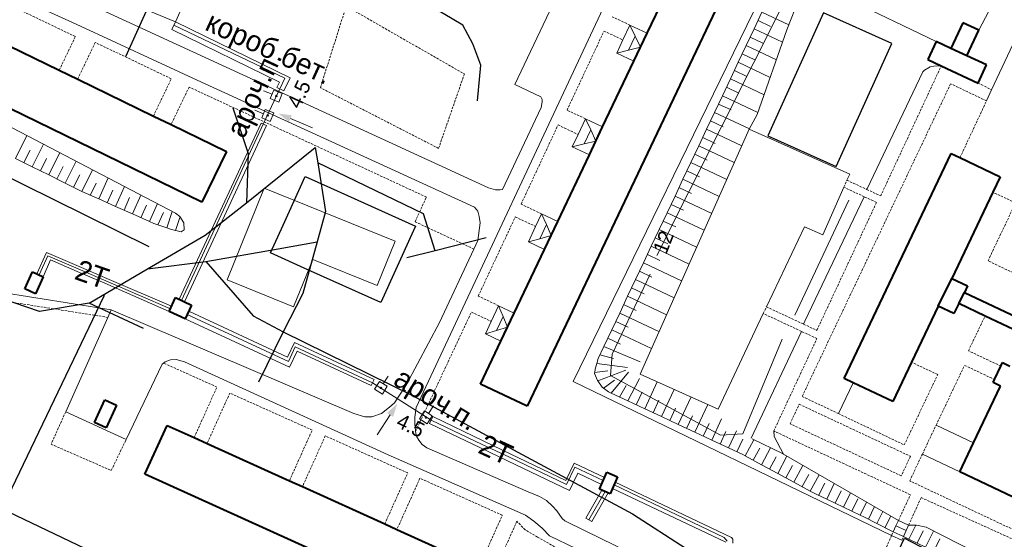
# Model space of a CAD drawing. Extents: x 13 to 4138, y -4831 to -1000.
# Tile 124 of 203: x 2219 to 2432, y -2244 to -2131. Entities that reach past the tile are written whole.
import ezdxf
from ezdxf.enums import TextEntityAlignment as Align

# ---------------------------------------------------------------- set-up
doc = ezdxf.new("R2010")
doc.units = 0
doc.header["$MEASUREMENT"] = 0
doc.linetypes.add('DASHED', pattern=[0.75, 0.5, -0.25])
for name, color, linetype in [('11', 7, 'CONTINUOUS'), ('18', 7, 'CONTINUOUS'), ('19', 7, 'CONTINUOUS'), ('24', 7, 'CONTINUOUS'), ('25', 7, 'CONTINUOUS'), ('37', 7, 'CONTINUOUS'), ('40', 7, 'CONTINUOUS'), ('42', 7, 'CONTINUOUS'), ('6', 7, 'CONTINUOUS'), ('7', 7, 'CONTINUOUS'), ('ДЕТСКИЕ_ПЛОЩАДКИ', 6, 'CONTINUOUS'), ('ПЕШЕХОДНЫЕ_ДОРОЖКИ', 3, 'CONTINUOUS'), ('СПОРТИВНЫЕ_ПЛОЩАДКИ', 3, 'CONTINUOUS'), ('ТРОПЫ', 32, 'CONTINUOUS'), ('ТРОТУАРЫ', 7, 'CONTINUOUS')]:
    doc.layers.add(name, color=color, linetype=linetype)
doc.styles.get("Standard").update_dxf_attribs({"font": 'txt', "height": 0.2})

msp = doc.modelspace()

# ---------------------------------------------------------------- linework, layer by layer
at = {"layer": '11', "color": 253, "linetype": 'Continuous', "lineweight": 0}
for p, q in [((2338.94, -2209.67), (2382.26, -2120.75)), ((2388.78, -2122.28), (2417.48, -2136.12)), ((2282.54, -2154.77), (2277.8, -2152.78)), ((2407.82, -2242.94), (2338.94, -2209.67)), ((2296.55, -2221.18), (2299.34, -2216.87)), ((2425.51, -2222.92), (2417.44, -2219.09)), ((2410.01, -2244), (2407.82, -2242.94))]:
    msp.add_line(p, q, dxfattribs=at)
for points in [[(2275.16, -2151.68), (2277.5, -2153.5), (2278.1, -2152.06)], [(2300.89, -2214.47), (2298.68, -2216.45), (2300, -2217.29)]]:
    msp.add_solid(points, dxfattribs=at)
at = {"layer": '18', "color": 253, "linetype": 'Continuous', "lineweight": 0}
for p, q in [((2252.15, -2133.47), (2252.96, -2131.82)), ((2275.4, -2144.89), (2252.15, -2133.47)), ((2276.6, -2144), (2252.6, -2132.55)), ((2252.96, -2131.82), (2277.73, -2143.97)), ((2276.6, -2144), (2275.49, -2146.34)), ((2277.73, -2143.97), (2276.36, -2146.76)), ((2275.49, -2146.34), (2271.93, -2153.99)), ((2274.85, -2146.02), (2275.4, -2144.89)), ((2276.36, -2146.76), (2274.85, -2146.02)), ((2273.81, -2147.52), (2271.95, -2146.78)), ((2273.44, -2148.45), (2274.18, -2146.59)), ((2275.29, -2149.2), (2273.44, -2148.45)), ((2274.18, -2146.59), (2276.04, -2147.34)), ((2276.04, -2147.34), (2275.29, -2149.2)), ((2271.59, -2152.64), (2272.33, -2150.78)), ((2272.33, -2150.78), (2274.19, -2151.53)), ((2271.96, -2151.71), (2270.1, -2150.97)), ((2273.44, -2153.38), (2271.59, -2152.64)), ((2274.19, -2151.53), (2273.44, -2153.38)), ((2271.44, -2153.76), (2253.73, -2191.87)), ((2271.93, -2153.99), (2254.22, -2192.09)), ((2254.88, -2192.4), (2272.6, -2154.3)), ((2272.6, -2154.3), (2271.44, -2153.76)), ((2222.92, -2186.35), (2225.03, -2181.71)), ((2223.46, -2186.6), (2225.32, -2182.49)), ((2225.03, -2181.71), (2232.13, -2184.77)), ((2225.32, -2182.49), (2231.9, -2185.31)), ((2225.9, -2183.3), (2224.3, -2186.98)), ((2225.9, -2183.3), (2231.68, -2185.82)), ((2232.13, -2184.77), (2238.11, -2187.34)), ((2231.68, -2185.82), (2237.64, -2188.41)), ((2231.9, -2185.31), (2237.87, -2187.89)), ((2237.64, -2188.41), (2251.57, -2194.48)), ((2237.87, -2187.89), (2251.84, -2193.9)), ((2238.11, -2187.34), (2252.09, -2193.36)), ((2277.34, -2205.3), (2255.49, -2195.14)), ((2277.17, -2204.38), (2255.81, -2194.45)), ((2255.05, -2196.1), (2277.59, -2206.57)), ((2278.64, -2201.2), (2277.17, -2204.38)), ((2295.87, -2209.21), (2278.64, -2201.2)), ((2278.82, -2202.12), (2277.34, -2205.3)), ((2277.59, -2206.57), (2279.22, -2203.05)), ((2295.55, -2209.9), (2278.82, -2202.12)), ((2279.22, -2203.05), (2295.26, -2210.51)), ((2295.26, -2210.51), (2295.87, -2209.21)), ((2295.55, -2209.9), (2308.22, -2218)), ((2295.98, -2211.34), (2297.03, -2209.64)), ((2297.03, -2209.64), (2298.73, -2210.69)), ((2297.88, -2210.16), (2298.93, -2208.46)), ((2297.69, -2212.39), (2295.98, -2211.34)), ((2298.73, -2210.69), (2297.69, -2212.39)), ((2305.7, -2217.69), (2306.79, -2216.01)), ((2306.79, -2216.01), (2308.47, -2217.1)), ((2307.63, -2216.56), (2308.71, -2214.88)), ((2307.38, -2218.78), (2305.7, -2217.69)), ((2308.47, -2217.1), (2307.38, -2218.78)), ((2307.88, -2218.7), (2308.58, -2217.24)), ((2318.92, -2224), (2307.88, -2218.7)), ((2308.22, -2218), (2319.28, -2223.25)), ((2308.58, -2217.24), (2319.62, -2222.54)), ((2319.28, -2223.25), (2325.14, -2226.03)), ((2319.62, -2222.54), (2325.47, -2225.34)), ((2318.92, -2224), (2324.77, -2226.81)), ((2325.47, -2225.34), (2337.34, -2231.03)), ((2338.17, -2233.24), (2324.77, -2226.81)), ((2325.14, -2226.03), (2337.53, -2231.91)), ((2337.34, -2231.03), (2339.13, -2227.28)), ((2339.13, -2227.28), (2345.7, -2230.43)), ((2337.53, -2231.91), (2339.32, -2228.16)), ((2339.98, -2229.48), (2338.17, -2233.24)), ((2339.32, -2228.16), (2345.42, -2231.08)), ((2345.06, -2231.92), (2339.98, -2229.48)), ((2348.02, -2231.42), (2373.18, -2243.38)), ((2341.69, -2239.22), (2345.16, -2233.18)), ((2342.32, -2239.58), (2345.83, -2233.46)), ((2346.53, -2233.76), (2342.97, -2239.96)), ((2347.44, -2232.78), (2371.97, -2244.43)), ((2347.79, -2232.03), (2371.62, -2243.36)), ((2342.97, -2239.96), (2341.69, -2239.22)), ((2371.62, -2243.36), (2372.27, -2244.18)), ((2373.18, -2243.38), (2373.48, -2243.75)), ((2373.48, -2243.75), (2373.48, -2244.64))]:
    msp.add_line(p, q, dxfattribs=at)
for centre in [(2274.74, -2147.89), (2272.89, -2152.08)]:
    msp.add_circle(centre, 0.171, dxfattribs=at)
for centre, major_axis, start_param, end_param in [((2297.36, -2211.02), (0.121, 0.121), 4.946134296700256, 11.22931960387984), ((2307.08, -2217.4), (-0.121, 0.121), 3.354003, 9.637188)]:
    msp.add_ellipse(centre, major_axis=major_axis, ratio=1, start_param=start_param, end_param=end_param, dxfattribs=at)
at = {"layer": '24', "color": 253, "linetype": 'Continuous', "lineweight": 0}
for p, q in [((2355.31, -2107.68), (2305.02, -2215.25)), ((2192.94, -2114.84), (2231.45, -2132.33)), ((2320.61, -2167.75), (2221.28, -2122)), ((2426.65, -2133.64), (2433.28, -2121.05)), ((2336.42, -2124.1), (2326.34, -2145.38)), ((2439.39, -2125.23), (2429.45, -2146.57)), ((2231.45, -2132.33), (2257.65, -2144.46)), ((2257.65, -2144.46), (2317.62, -2171.92)), ((2326.34, -2145.38), (2331.96, -2148.04)), ((2429.45, -2146.57), (2428.35, -2148.93)), ((2331.96, -2148.04), (2332.24, -2148.66)), ((2332.24, -2148.66), (2332.27, -2149.15)), ((2332.02, -2150.38), (2323.64, -2168.09)), ((2332.27, -2149.15), (2332.02, -2150.38)), ((2322.17, -2168.19), (2320.61, -2167.75)), ((2323.15, -2168.19), (2322.17, -2168.19)), ((2323.64, -2168.09), (2323.15, -2168.19)), ((2317.62, -2171.92), (2318.31, -2172.8)), ((2318.31, -2172.8), (2318.6, -2173.97)), ((2318.6, -2173.97), (2318.8, -2175.35)), ((2318.8, -2175.35), (2318.31, -2179.17)), ((2318.31, -2179.17), (2317.46, -2180.99)), ((2317.46, -2180.99), (2310.02, -2196.85)), ((2214.44, -2190.25), (2239.05, -2194.12)), ((2239.05, -2194.12), (2238.31, -2195.77)), ((2291.5, -2216.54), (2239.05, -2194.12)), ((2238.31, -2195.77), (2229.18, -2216.19)), ((2310.02, -2196.85), (2302.87, -2210.27)), ((2242.25, -2222.2), (2250.02, -2205.88)), ((2250.02, -2205.88), (2250.33, -2205.65)), ((2250.33, -2205.65), (2250.7, -2205.39)), ((2250.7, -2205.39), (2251.88, -2204.99)), ((2251.88, -2204.99), (2253.05, -2204.9)), ((2253.05, -2204.9), (2254.91, -2205.39)), ((2254.91, -2205.39), (2298.95, -2225.51)), ((2302.87, -2210.27), (2300.31, -2214.28)), ((2300.31, -2214.28), (2299.24, -2215.17)), ((2242.25, -2222.2), (2229.18, -2216.19)), ((2293.85, -2217.32), (2291.5, -2216.54)), ((2297.47, -2216.54), (2295.42, -2217.32)), ((2299.24, -2215.17), (2297.47, -2216.54)), ((2305.02, -2215.25), (2304.71, -2217.36)), ((2295.42, -2217.32), (2293.85, -2217.32)), ((2304.71, -2217.36), (2304.71, -2218.88)), ((2304.71, -2218.88), (2304.81, -2220.26)), ((2304.81, -2220.26), (2304.85, -2220.46)), ((2304.85, -2220.46), (2305.06, -2221.48)), ((2305.06, -2221.48), (2305.55, -2222.36)), ((2305.55, -2222.36), (2306.28, -2223.24)), ((2306.28, -2223.24), (2307.26, -2224.03)), ((2307.26, -2224.03), (2329.22, -2233.48)), ((2298.95, -2225.51), (2328.62, -2238.59)), ((2329.22, -2233.48), (2331.67, -2234.51)), ((2331.67, -2234.51), (2333.14, -2235.39)), ((2333.14, -2235.39), (2334.46, -2236.61)), ((2334.46, -2236.61), (2335.44, -2237.64)), ((2335.44, -2237.64), (2336.57, -2239.26)), ((2328.62, -2238.59), (2330.43, -2239.87)), ((2330.43, -2239.87), (2332.22, -2241.36)), ((2336.57, -2239.26), (2337.16, -2239.8)), ((2337.16, -2239.8), (2337.74, -2240.09)), ((2337.74, -2240.09), (2357.06, -2249.52)), ((2332.22, -2241.36), (2333.8, -2243.03)), ((2333.8, -2243.03), (2357.99, -2254.55))]:
    msp.add_line(p, q, dxfattribs=at)
at = {"layer": '24', "color": 253, "linetype": 'DASHED', "lineweight": 0}
for p, q in [((2231.27, -2135.04), (2213.89, -2126.72)), ((2284.27, -2146.09), (2289.85, -2128.45)), ((2289.85, -2128.45), (2315.41, -2143.14)), ((2351.2, -2132.53), (2347.21, -2130.67)), ((2227.79, -2142.3), (2231.27, -2135.04)), ((2337.61, -2150.95), (2345.61, -2133.84)), ((2345.61, -2133.84), (2349.69, -2135.75)), ((2235.58, -2136.3), (2231.78, -2144.24)), ((2252.01, -2144.16), (2235.58, -2136.3)), ((2405.45, -2169.5), (2418.56, -2141.36)), ((2248.15, -2152.22), (2252.01, -2144.16)), ((2315.41, -2143.14), (2309.83, -2159.21)), ((2255.87, -2145.95), (2251.98, -2154.08)), ((2307.21, -2169.76), (2255.87, -2145.95)), ((2309.83, -2159.21), (2284.27, -2146.09)), ((2420.58, -2145.25), (2388.47, -2212.87)), ((2428.35, -2148.93), (2420.58, -2145.25)), ((2426.54, -2145.08), (2429.45, -2146.57)), ((2422.6, -2161.22), (2428.35, -2148.93)), ((2341.6, -2152.81), (2337.61, -2150.95)), ((2327.68, -2171.27), (2335.67, -2154.16)), ((2335.67, -2154.16), (2340.02, -2156.2)), ((2397.49, -2167.62), (2398.16, -2166.11)), ((2401.9, -2169.68), (2397.49, -2167.62)), ((2398.16, -2166.11), (2402.47, -2168.11)), ((2304.74, -2175.09), (2307.21, -2169.76)), ((2404.55, -2170.91), (2401.9, -2169.68)), ((2402.47, -2168.11), (2405.45, -2169.5)), ((2434.61, -2171.02), (2429.73, -2168.7)), ((2332.11, -2173.38), (2327.68, -2171.27)), ((2391.65, -2198.58), (2404.55, -2170.91)), ((2428.67, -2183.54), (2434.61, -2171.02)), ((2318.43, -2191.16), (2326.42, -2174.05)), ((2326.42, -2174.05), (2330.83, -2176.11)), ((2317.46, -2180.99), (2304.74, -2175.09)), ((2439.49, -2188.67), (2428.67, -2183.54)), ((2322.81, -2193.27), (2318.43, -2191.16)), ((2214.16, -2191.97), (2238.31, -2195.77)), ((2304.85, -2220.46), (2316.93, -2194.63)), ((2316.93, -2194.63), (2321.23, -2196.64)), ((2380.06, -2194.94), (2380.74, -2193.49)), ((2388.32, -2198.8), (2380.06, -2194.94)), ((2380.74, -2193.49), (2388.77, -2197.24)), ((2424.44, -2203), (2428.03, -2195.48)), ((2388.77, -2197.24), (2391.65, -2198.58)), ((2391.66, -2200.35), (2388.32, -2198.8)), ((2382.33, -2220.35), (2391.66, -2200.35)), ((2431.45, -2206.32), (2424.44, -2203)), ((2261.89, -2210.84), (2250.33, -2205.65)), ((2417.78, -2208.16), (2412.15, -2205.48)), ((2417.44, -2219.09), (2423.59, -2206.15)), ((2423.59, -2206.15), (2430.07, -2209.22)), ((2410.56, -2223.36), (2417.78, -2208.16)), ((2256.98, -2221.78), (2261.89, -2210.84)), ((2264.67, -2212.15), (2259.78, -2223.05)), ((2282.5, -2220.15), (2264.67, -2212.15)), ((2385.85, -2218.79), (2387.83, -2214.56)), ((2387.83, -2214.56), (2411.88, -2225.82)), ((2388.47, -2212.87), (2396.31, -2216.59)), ((2229.18, -2216.19), (2226.03, -2223.22)), ((2396.31, -2216.59), (2410.56, -2223.36)), ((2409.91, -2230.05), (2385.85, -2218.79)), ((2277.58, -2231.11), (2282.5, -2220.15)), ((2411.88, -2234.14), (2382.33, -2220.35)), ((2414.47, -2225.36), (2417.44, -2219.09)), ((2226.03, -2223.22), (2239.05, -2228.9)), ((2239.05, -2228.9), (2242.25, -2222.2)), ((2285.33, -2221.41), (2280.4, -2232.39)), ((2303.16, -2229.42), (2285.33, -2221.41)), ((2411.73, -2231.14), (2414.47, -2225.36)), ((2411.88, -2225.82), (2409.91, -2230.05)), ((2298.2, -2240.45), (2303.16, -2229.42)), ((2305.79, -2230.58), (2300.83, -2241.64)), ((2323.62, -2238.58), (2305.79, -2230.58)), ((2437.74, -2243.39), (2411.73, -2231.14)), ((2409.29, -2239.7), (2411.88, -2234.14)), ((2411.5, -2240.72), (2414.2, -2234.76)), ((2414.2, -2234.76), (2440.4, -2246.64)), ((2318.63, -2249.71), (2323.62, -2238.58)), ((2326.77, -2239.89), (2321.73, -2251.11)), ((2328.57, -2241.73), (2326.77, -2239.89)), ((2331.25, -2243.3), (2328.57, -2241.73)), ((2407.82, -2242.94), (2408.15, -2242.19)), ((2335.57, -2245.76), (2331.25, -2243.3)), ((2406.73, -2245.45), (2407.82, -2242.94)), ((2410.01, -2244), (2410.36, -2243.2))]:
    msp.add_line(p, q, dxfattribs=at)
at = {"layer": '25', "color": 253, "linetype": 'Continuous', "lineweight": 0}
for p, q in [((2408.75, -2240.88), (2409.29, -2239.7)), ((2409.29, -2239.7), (2411.5, -2240.72)), ((2408.15, -2242.19), (2408.75, -2240.88)), ((2410.36, -2243.2), (2408.15, -2242.19)), ((2408.75, -2240.88), (2410.96, -2241.9)), ((2410.96, -2241.9), (2410.67, -2242.53)), ((2411.5, -2240.72), (2410.96, -2241.9)), ((2410.67, -2242.53), (2410.36, -2243.2))]:
    msp.add_line(p, q, dxfattribs=at)
at = {"layer": '37', "color": 253, "linetype": 'Continuous', "lineweight": 0}
for p, q in [((2387.84, -2126.7), (2385.16, -2133.56)), ((2378.07, -2133.36), (2379.78, -2129.74)), ((2378.92, -2131.55), (2381.64, -2132.83)), ((2379.78, -2129.74), (2385.58, -2132.48)), ((2176.7, -2133.37), (2252.95, -2173.23)), ((2376.36, -2136.97), (2378.07, -2133.36)), ((2378.07, -2133.36), (2384.22, -2136.26)), ((2385.16, -2133.56), (2378.76, -2151.9)), ((2377.22, -2135.16), (2379.93, -2136.45)), ((2374.65, -2140.59), (2376.36, -2136.97)), ((2376.36, -2136.97), (2382.89, -2140.06)), ((2375.51, -2138.78), (2378.22, -2140.06)), ((2372.94, -2144.2), (2374.65, -2140.59)), ((2374.65, -2140.59), (2381.56, -2143.86)), ((2414.55, -2142.66), (2414.92, -2142.28)), ((2414.92, -2142.28), (2416.12, -2141.61)), ((2416.12, -2141.61), (2416.93, -2141.46)), ((2416.93, -2141.46), (2418.56, -2141.36)), ((2371.23, -2147.82), (2372.94, -2144.2)), ((2372.94, -2144.2), (2380.24, -2147.65)), ((2373.8, -2142.4), (2376.51, -2143.68)), ((2402.47, -2168.11), (2414.55, -2142.66)), ((2372.09, -2146.01), (2374.8, -2147.3)), ((2369.52, -2151.44), (2371.23, -2147.82)), ((2371.23, -2147.82), (2378.91, -2151.45)), ((2370.38, -2149.63), (2373.09, -2150.91)), ((2367.81, -2155.05), (2369.52, -2151.44)), ((2369.52, -2151.44), (2377.05, -2155)), ((2378.76, -2151.9), (2377.01, -2155.08)), ((2366.1, -2158.67), (2367.81, -2155.05)), ((2367.81, -2155.05), (2375.42, -2158.65)), ((2368.67, -2153.24), (2371.38, -2154.53)), ((2218.34, -2161.39), (2220.81, -2156.43)), ((2366.96, -2156.86), (2369.67, -2158.14)), ((2221.93, -2163.18), (2224.36, -2158.28)), ((2364.39, -2162.28), (2366.1, -2158.67)), ((2366.1, -2158.67), (2373.79, -2162.3)), ((2221.93, -2163.18), (2218.34, -2161.39)), ((2220.14, -2162.28), (2221.47, -2159.6)), ((2223.72, -2164.07), (2225.05, -2161.38)), ((2225.51, -2164.96), (2227.91, -2160.14)), ((2365.25, -2160.48), (2367.96, -2161.76)), ((2225.51, -2164.96), (2221.93, -2163.18)), ((2227.3, -2165.85), (2228.63, -2163.16)), ((2229.09, -2166.74), (2231.45, -2161.99)), ((2362.68, -2165.9), (2364.39, -2162.28)), ((2364.39, -2162.28), (2372.16, -2165.96)), ((2229.09, -2166.74), (2225.51, -2164.96)), ((2230.88, -2167.63), (2232.22, -2164.94)), ((2232.67, -2168.52), (2234.99, -2163.84)), ((2236.32, -2170.15), (2238.36, -2165.6)), ((2363.54, -2164.09), (2366.25, -2165.38)), ((2232.67, -2168.52), (2229.09, -2166.74)), ((2234.46, -2169.41), (2235.8, -2166.72)), ((2239.97, -2171.78), (2241.91, -2167.46)), ((2360.97, -2169.52), (2362.68, -2165.9)), ((2361.83, -2167.71), (2364.54, -2168.99)), ((2362.68, -2165.9), (2370.53, -2169.61)), ((2232.7, -2168.53), (2232.67, -2168.52)), ((2236.32, -2170.15), (2232.7, -2168.53)), ((2238.15, -2170.97), (2239.37, -2168.23)), ((2241.8, -2172.6), (2243.02, -2169.86)), ((2243.63, -2173.41), (2245.46, -2169.31)), ((2359.26, -2173.13), (2360.97, -2169.52)), ((2360.97, -2169.52), (2368.91, -2173.27)), ((2389.07, -2196.62), (2401.9, -2169.68)), ((2239.97, -2171.78), (2236.32, -2170.15)), ((2243.63, -2173.41), (2239.97, -2171.78)), ((2245.45, -2174.23), (2246.68, -2171.49)), ((2247.28, -2175.05), (2249.01, -2171.17)), ((2360.12, -2171.33), (2362.83, -2172.61)), ((2247.28, -2175.05), (2243.63, -2173.41)), ((2249.14, -2175.78), (2250.33, -2173.12)), ((2251.03, -2176.41), (2252.22, -2172.85)), ((2252.95, -2173.23), (2253.84, -2173.92)), ((2252.96, -2176.97), (2253.88, -2174.2)), ((2253.84, -2173.92), (2254.72, -2175.29)), ((2357.55, -2176.75), (2359.26, -2173.13)), ((2359.26, -2173.13), (2367.28, -2176.92)), ((2248.26, -2175.49), (2247.28, -2175.05)), ((2251.03, -2176.41), (2248.26, -2175.49)), ((2254.72, -2175.29), (2254.82, -2176.86)), ((2358.41, -2174.94), (2361.12, -2176.22)), ((2252.07, -2176.76), (2251.03, -2176.41)), ((2254.13, -2177.25), (2252.07, -2176.76)), ((2254.82, -2176.86), (2254.13, -2177.25)), ((2355.84, -2180.37), (2357.55, -2176.75)), ((2357.55, -2176.75), (2365.65, -2180.58)), ((2354.13, -2183.98), (2355.84, -2180.37)), ((2355.84, -2180.37), (2364.02, -2184.23)), ((2356.7, -2178.56), (2359.41, -2179.84)), ((2354.99, -2182.17), (2357.7, -2183.46)), ((2352.42, -2187.6), (2354.13, -2183.98)), ((2354.13, -2183.98), (2362.39, -2187.89)), ((2353.28, -2185.79), (2355.99, -2187.07)), ((2350.71, -2191.22), (2352.42, -2187.6)), ((2352.42, -2187.6), (2360.76, -2191.54)), ((2349, -2194.83), (2350.71, -2191.22)), ((2350.71, -2191.22), (2359.13, -2195.2)), ((2351.57, -2189.41), (2354.28, -2190.69)), ((2349.86, -2193.02), (2352.57, -2194.3)), ((2347.29, -2198.45), (2349, -2194.83)), ((2349, -2194.83), (2357.5, -2198.85)), ((2348.15, -2196.64), (2350.86, -2197.92)), ((2388.77, -2197.24), (2389.07, -2196.62)), ((2345.58, -2202.06), (2347.29, -2198.45)), ((2347.29, -2198.45), (2355.88, -2202.51)), ((2377.44, -2221.94), (2388.32, -2198.8)), ((2346.44, -2200.26), (2349.15, -2201.54)), ((2344.35, -2204.67), (2345.58, -2202.06)), ((2344.73, -2203.87), (2347.67, -2204.65)), ((2345.58, -2202.06), (2353.41, -2205.38)), ((2343.75, -2206.69), (2344.03, -2205.74)), ((2344.03, -2205.74), (2344.35, -2204.67)), ((2344.03, -2205.74), (2350.67, -2206.62)), ((2343.53, -2207.95), (2343.75, -2206.69)), ((2344.2, -2209.44), (2343.53, -2207.95)), ((2343.58, -2207.69), (2346.43, -2207.34)), ((2344.26, -2209.52), (2350.31, -2207.19)), ((2347.16, -2212.17), (2350.93, -2207.65)), ((2344.26, -2209.52), (2344.2, -2209.44)), ((2345.24, -2210.86), (2344.26, -2209.52)), ((2345.44, -2211.13), (2347.86, -2209.35)), ((2350.78, -2213.86), (2353.26, -2209)), ((2354.41, -2215.56), (2357.13, -2209.72)), ((2346.58, -2211.9), (2345.24, -2210.86)), ((2347.16, -2212.17), (2346.58, -2211.9)), ((2350.78, -2213.86), (2347.16, -2212.17)), ((2348.97, -2213.02), (2350.41, -2210.5)), ((2352.59, -2214.71), (2353.86, -2211.99)), ((2358.03, -2217.25), (2360.79, -2211.35)), ((2354.41, -2215.56), (2350.78, -2213.86)), ((2356.22, -2216.4), (2357.49, -2213.69)), ((2361.66, -2218.94), (2364.44, -2212.98)), ((2365.28, -2220.64), (2368.09, -2214.61)), ((2358.03, -2217.25), (2354.41, -2215.56)), ((2359.84, -2218.1), (2361.11, -2215.38)), ((2361.66, -2218.94), (2358.03, -2217.25)), ((2365.28, -2220.64), (2361.66, -2218.94)), ((2363.47, -2219.79), (2364.74, -2217.07)), ((2367.09, -2221.48), (2368.36, -2218.76)), ((2368.91, -2222.33), (2371.06, -2217.71)), ((2368.91, -2222.33), (2365.28, -2220.64)), ((2370.72, -2223.17), (2371.99, -2220.46)), ((2372.53, -2224.02), (2374.26, -2220.3)), ((2372.53, -2224.02), (2368.91, -2222.33)), ((2374.34, -2224.87), (2375.61, -2222.15)), ((2376.14, -2225.74), (2378.03, -2222.23)), ((2377.65, -2222.04), (2384.19, -2225.25)), ((2375.63, -2225.47), (2372.53, -2224.02)), ((2377.9, -2226.69), (2379.32, -2224.05)), ((2379.66, -2227.64), (2381.63, -2223.99)), ((2384.19, -2225.25), (2384.4, -2225.37)), ((2384.4, -2225.37), (2409.29, -2239.7)), ((2376.14, -2225.74), (2375.63, -2225.47)), ((2379.66, -2227.64), (2376.14, -2225.74)), ((2381.42, -2228.59), (2382.84, -2225.95)), ((2383.18, -2229.54), (2385.19, -2225.82)), ((2383.18, -2229.54), (2379.66, -2227.64)), ((2386.7, -2231.44), (2383.18, -2229.54)), ((2384.94, -2230.49), (2386.36, -2227.85)), ((2386.7, -2231.44), (2388.65, -2227.82)), ((2390.22, -2233.34), (2386.7, -2231.44)), ((2388.46, -2232.39), (2389.88, -2229.75)), ((2390.22, -2233.34), (2392.12, -2229.82)), ((2391.98, -2234.29), (2393.4, -2231.65)), ((2393.79, -2235.13), (2395.42, -2231.72)), ((2391.62, -2234.1), (2390.22, -2233.34)), ((2395.6, -2235.99), (2396.89, -2233.28)), ((2397.41, -2236.85), (2398.89, -2233.72)), ((2393.79, -2235.13), (2391.62, -2234.1)), ((2397.41, -2236.85), (2393.79, -2235.13)), ((2399.21, -2237.71), (2400.5, -2235)), ((2401.02, -2238.57), (2402.37, -2235.72)), ((2401.02, -2238.57), (2397.41, -2236.85)), ((2402.83, -2239.42), (2404.11, -2236.71)), ((2404.59, -2240.36), (2405.92, -2237.77)), ((2401.98, -2239.02), (2401.02, -2238.57)), ((2404.59, -2240.36), (2401.98, -2239.02)), ((2406.37, -2241.27), (2407.66, -2238.76)), ((2408.15, -2242.19), (2404.59, -2240.36)), ((2411.5, -2240.72), (2413.2, -2240.75)), ((2411.56, -2243.78), (2413.02, -2240.74)), ((2413.2, -2240.75), (2415.28, -2241.19)), ((2413.37, -2244.64), (2414.67, -2241.94)), ((2415.17, -2245.51), (2416.86, -2241.99)), ((2415.28, -2241.19), (2431.82, -2249.54)), ((2411.56, -2243.78), (2410.36, -2243.2)), ((2415.17, -2245.51), (2411.56, -2243.78)), ((2416.97, -2246.38), (2418.27, -2243.67))]:
    msp.add_line(p, q, dxfattribs=at)
at = {"layer": '40', "color": 253, "linetype": 'Continuous', "lineweight": 0}
for p, q in [((2259.99, -2116.05), (2252.96, -2131.82)), ((2385.88, -2125.02), (2357.02, -2182.4)), ((2252.96, -2131.82), (2247.51, -2129.59)), ((2353.4, -2208.05), (2377.01, -2155.08)), ((2377.01, -2155.08), (2398.76, -2164.77)), ((2398.76, -2164.77), (2398.16, -2166.11)), ((2264.09, -2187.63), (2272.12, -2167.81)), ((2272.12, -2167.81), (2300.41, -2179.27)), ((2397.49, -2167.62), (2392.91, -2177.9)), ((2398.54, -2170.45), (2386.9, -2195.27)), ((2389, -2176.16), (2380.74, -2193.49)), ((2392.91, -2177.9), (2389, -2176.16)), ((2300.41, -2179.27), (2296.53, -2188.87)), ((2282.63, -2183.24), (2278.49, -2193.47)), ((2296.53, -2188.87), (2282.63, -2183.24)), ((2347.41, -2203.76), (2355.63, -2186.41)), ((2278.49, -2193.47), (2264.09, -2187.63)), ((2380.06, -2194.94), (2370.31, -2215.61)), ((2384.11, -2200.47), (2375.63, -2220.99)), ((2347.03, -2208.32), (2347.41, -2203.76)), ((2370.82, -2221.24), (2347.03, -2208.32)), ((2370.31, -2215.61), (2353.4, -2208.05)), ((2396.31, -2216.59), (2399.48, -2209.91)), ((2375.63, -2220.99), (2370.82, -2221.24)), ((2382.33, -2220.35), (2382.4, -2221.51)), ((2382.4, -2221.51), (2384.4, -2225.37)), ((2414.47, -2225.36), (2422.54, -2229.19))]:
    msp.add_line(p, q, dxfattribs=at)
at = {"layer": '6', "color": 253, "linetype": 'Continuous', "lineweight": 40}
for p, q in [((2377.36, -2113.16), (2329.01, -2215.01)), ((2354.94, -2134.28), (2361.59, -2120.27)), ((2258.6, -2170.86), (2176.55, -2130.88)), ((2423.23, -2132.04), (2420.65, -2137.59)), ((2426.65, -2133.64), (2423.23, -2132.04)), ((2424.06, -2139.18), (2426.65, -2133.64)), ((2210.47, -2133.86), (2227.79, -2142.3)), ((2353.48, -2137.35), (2354.94, -2134.28)), ((2352.07, -2140.34), (2353.48, -2137.35)), ((2417.48, -2136.12), (2415.67, -2140.01)), ((2420.65, -2137.59), (2417.48, -2136.12)), ((2424.06, -2139.18), (2420.65, -2137.59)), ((2415.67, -2140.01), (2418.56, -2141.36)), ((2428.36, -2141.18), (2424.06, -2139.18)), ((2227.79, -2142.3), (2231.78, -2144.24)), ((2345.32, -2154.55), (2352.07, -2140.34)), ((2418.56, -2141.36), (2426.54, -2145.08)), ((2426.54, -2145.08), (2428.36, -2141.18)), ((2231.78, -2144.24), (2248.15, -2152.22)), ((2248.15, -2152.22), (2251.98, -2154.08)), ((2251.98, -2154.08), (2263.93, -2159.91)), ((2343.86, -2157.64), (2345.32, -2154.55)), ((2342.45, -2160.61), (2343.86, -2157.64)), ((2263.93, -2159.91), (2258.6, -2170.86)), ((2335.61, -2175.02), (2342.45, -2160.61)), ((2397.57, -2209), (2420.67, -2160.31)), ((2420.67, -2160.31), (2422.6, -2161.22)), ((2422.6, -2161.22), (2431.31, -2165.36)), ((2431.31, -2165.36), (2429.73, -2168.7)), ((2429.73, -2168.7), (2420.86, -2187.39)), ((2334.17, -2178.05), (2335.61, -2175.02)), ((2332.73, -2181.07), (2334.17, -2178.05)), ((2326.19, -2194.85), (2332.73, -2181.07)), ((2220.35, -2189.62), (2222.01, -2185.94)), ((2222.01, -2185.94), (2224.3, -2186.98)), ((2224.3, -2186.98), (2222.64, -2190.66)), ((2417.91, -2193.36), (2420.86, -2187.39)), ((2420.86, -2187.39), (2424.21, -2188.98)), ((2424.21, -2188.98), (2423.56, -2190.37)), ((2222.64, -2190.66), (2220.35, -2189.62)), ((2422.33, -2192.77), (2423.56, -2190.37)), ((2423.56, -2190.37), (2437.77, -2197.12)), ((2251.57, -2194.48), (2252.95, -2191.51)), ((2252.95, -2191.51), (2256.43, -2193.12)), ((2256.43, -2193.12), (2255.05, -2196.1)), ((2417.91, -2193.36), (2412.15, -2205.48)), ((2421.29, -2194.97), (2417.91, -2193.36)), ((2422.33, -2192.77), (2421.29, -2194.97)), ((2428.03, -2195.48), (2422.33, -2192.77)), ((2255.05, -2196.1), (2251.57, -2194.48)), ((2324.76, -2197.88), (2326.19, -2194.85)), ((2436.6, -2199.58), (2428.03, -2195.48)), ((2323.32, -2200.91), (2324.76, -2197.88)), ((2318.9, -2210.21), (2323.32, -2200.91)), ((2412.15, -2205.48), (2408.11, -2214)), ((2431.45, -2206.32), (2431.83, -2205.53)), ((2431.83, -2205.53), (2433.41, -2206.3)), ((2430.07, -2209.22), (2431.45, -2206.32)), ((2329.01, -2215.01), (2318.9, -2210.21)), ((2399.48, -2209.91), (2397.57, -2209)), ((2408.11, -2214), (2399.48, -2209.91)), ((2429.76, -2209.88), (2430.07, -2209.22)), ((2431.34, -2210.66), (2429.76, -2209.88)), ((2425.51, -2222.92), (2431.34, -2210.66)), ((2235.39, -2218.49), (2237.64, -2213.6)), ((2237.64, -2213.6), (2240.19, -2214.77)), ((2240.19, -2214.77), (2237.94, -2219.67)), ((2237.94, -2219.67), (2235.39, -2218.49)), ((2246.33, -2229.68), (2251.11, -2219.13)), ((2251.11, -2219.13), (2256.98, -2221.78)), ((2256.98, -2221.78), (2259.78, -2223.05)), ((2259.78, -2223.05), (2277.58, -2231.11)), ((2422.54, -2229.19), (2425.51, -2222.92)), ((2344.62, -2232.95), (2346.19, -2229.29)), ((2346.19, -2229.29), (2348.51, -2230.29)), ((2436.97, -2236.03), (2422.54, -2229.19)), ((2328.98, -2267.11), (2246.33, -2229.68)), ((2277.58, -2231.11), (2280.4, -2232.39)), ((2348.51, -2230.29), (2346.94, -2233.94)), ((2280.4, -2232.39), (2298.2, -2240.45)), ((2346.94, -2233.94), (2344.62, -2232.95)), ((2298.2, -2240.45), (2300.83, -2241.64)), ((2300.83, -2241.64), (2318.63, -2249.71))]:
    msp.add_line(p, q, dxfattribs=at)
at = {"layer": '7', "color": 253, "linetype": 'Continuous', "lineweight": 0}
for p, q in [((2349.69, -2135.75), (2351.2, -2132.53)), ((2351.2, -2132.53), (2354.94, -2134.28)), ((2352.34, -2134.94), (2351.2, -2132.53)), ((2348.36, -2138.61), (2349.69, -2135.75)), ((2352.34, -2134.94), (2350.92, -2137.98)), ((2353.48, -2137.35), (2352.34, -2134.94)), ((2348.36, -2138.61), (2350.92, -2137.98)), ((2350.92, -2137.98), (2353.48, -2137.35)), ((2353.48, -2137.35), (2353.48, -2137.35)), ((2352.07, -2140.34), (2348.36, -2138.61)), ((2340.02, -2156.2), (2341.6, -2152.81)), ((2341.6, -2152.81), (2345.32, -2154.55)), ((2342.73, -2155.23), (2341.6, -2152.81)), ((2338.76, -2158.88), (2340.02, -2156.2)), ((2342.73, -2155.23), (2341.31, -2158.26)), ((2343.86, -2157.64), (2342.73, -2155.23)), ((2338.76, -2158.88), (2341.31, -2158.26)), ((2342.45, -2160.61), (2338.76, -2158.88)), ((2341.31, -2158.26), (2343.86, -2157.64)), ((2343.86, -2157.64), (2343.86, -2157.64)), ((2330.83, -2176.11), (2332.11, -2173.38)), ((2332.11, -2173.38), (2335.61, -2175.02)), ((2333.14, -2175.71), (2332.11, -2173.38)), ((2329.27, -2179.45), (2330.83, -2176.11)), ((2333.14, -2175.71), (2331.72, -2178.75)), ((2334.17, -2178.05), (2333.14, -2175.71)), ((2331.72, -2178.75), (2334.17, -2178.05)), ((2334.17, -2178.05), (2334.17, -2178.05)), ((2329.27, -2179.45), (2331.72, -2178.75)), ((2332.73, -2181.07), (2329.27, -2179.45)), ((2321.23, -2196.64), (2322.81, -2193.27)), ((2322.81, -2193.27), (2326.19, -2194.85)), ((2323.78, -2195.57), (2322.81, -2193.27)), ((2319.97, -2199.34), (2321.23, -2196.64)), ((2323.78, -2195.57), (2322.36, -2198.61)), ((2324.76, -2197.88), (2323.78, -2195.57)), ((2319.97, -2199.34), (2322.36, -2198.61)), ((2323.32, -2200.91), (2319.97, -2199.34)), ((2322.36, -2198.61), (2324.76, -2197.88)), ((2324.76, -2197.88), (2324.76, -2197.88))]:
    msp.add_line(p, q, dxfattribs=at)
at = {"layer": 'ДЕТСКИЕ_ПЛОЩАДКИ'}
msp.add_lwpolyline([(2281, -2165.3), (2286.43, -2167.75), (2304.81, -2176.06), (2304.03, -2177.78), (2297.31, -2192.59), (2281.53, -2185.46), (2273.5, -2181.82), (2276.24, -2175.8)], close=True, dxfattribs=at)
at = {"layer": 'ПЕШЕХОДНЫЕ_ДОРОЖКИ'}
for points in [[(2242.17, -2139.31), (2252.8, -2115.83)], [(2265.35, -2150.46), (2268.68, -2160.36), (2268.29, -2171)], [(2246.02, -2198.2), (2234.24, -2192.72), (2223.5, -2194.48), (2209.97, -2189.89), (2185.9, -2166.02), (2155.97, -2155)], [(2234.24, -2192.72), (2246.87, -2185.31), (2259.32, -2178), (2268.29, -2171), (2283.17, -2159.04), (2283.7, -2162.37), (2285.37, -2172.89), (2283.55, -2179.46), (2280.47, -2190.59), (2276.23, -2198.91), (2270.9, -2209.79)], [(2309.11, -2181.36), (2306.57, -2173.38), (2283.7, -2162.37)], [(2259.5, -2183.69), (2275.17, -2180.93), (2283.55, -2179.46)], [(2320.14, -2178.57), (2309.11, -2181.36), (2302.97, -2182.91)], [(2246.87, -2185.31), (2259.5, -2183.69), (2269.72, -2195.43), (2276.23, -2198.91), (2304.04, -2212.6), (2351.75, -2238.3), (2374.96, -2253.29), (2384.05, -2262.36), (2392.8, -2271.39)], [(2213.4, -2236.22), (2318.23, -2286.38), (2334.37, -2285.1)]]:
    msp.add_lwpolyline(points, dxfattribs=at)
at = {"layer": 'СПОРТИВНЫЕ_ПЛОЩАДКИ'}
for points in [[(2395.85, -2163.14), (2407.89, -2136.55), (2393.12, -2129.88), (2381.07, -2156.47)], [(2401.34, -2263.07), (2410.57, -2243.52), (2435.07, -2256.29), (2426.34, -2274.25)]]:
    msp.add_lwpolyline(points, close=True, dxfattribs=at)
at = {"layer": 'ТРОПЫ'}
for points in [[(2318.27, -2148.9), (2318.96, -2141.21), (2317.27, -2136.57), (2315.09, -2132.59), (2312.79, -2131.21), (2299.46, -2123.27), (2279.97, -2116.05), (2268.93, -2107.27), (2256.71, -2101.15), (2242.43, -2094.67), (2234.92, -2092.75)], [(2172.02, -2143.32), (2247.19, -2180.41)]]:
    msp.add_lwpolyline(points, dxfattribs=at)
at = {"layer": 'ТРОТУАРЫ'}
msp.add_lwpolyline([(2237.5, -2191.02), (2216.66, -2234.51), (2174.03, -2323.5), (2172.15, -2327.43)], dxfattribs=at)

# ---------------------------------------------------------------- texts
at = {"layer": '19', "color": 253, "linetype": 'Continuous', "lineweight": 0}
for s, rotation, p in [('короб бет.', 335.4686, (2272.96, -2137.94)), ('2Т', 340.627, (2234.91, -2186.42)), ('2Т', 335.4179, (2322.25, -2224.36))]:
    msp.add_text(s, height=4.5, rotation=rotation, dxfattribs=at).set_placement(p, align=Align.MIDDLE)
for s, height, rotation, p in [('ароч.п.', 4.5, 65.0631, (2271.92, -2148.32)), ('4.5', 3.2, 65.0631, (2281.08, -2148.17)), ('ароч.п.', 4.5, 328.4227, (2308.18, -2215.32)), ('4.5', 3.2, 334.4923, (2303.12, -2220.61))]:
    msp.add_text(s, height=height, rotation=rotation, dxfattribs=at).set_placement(p, align=Align.CENTER)
at = {"layer": '42', "color": 253, "linetype": 'Continuous', "lineweight": 0}
msp.add_text('12', height=3.2, rotation=68.735, dxfattribs=at).set_placement((2358.43, -2179.5), align=Align.MIDDLE)

doc.saveas('drawing.dxf')
